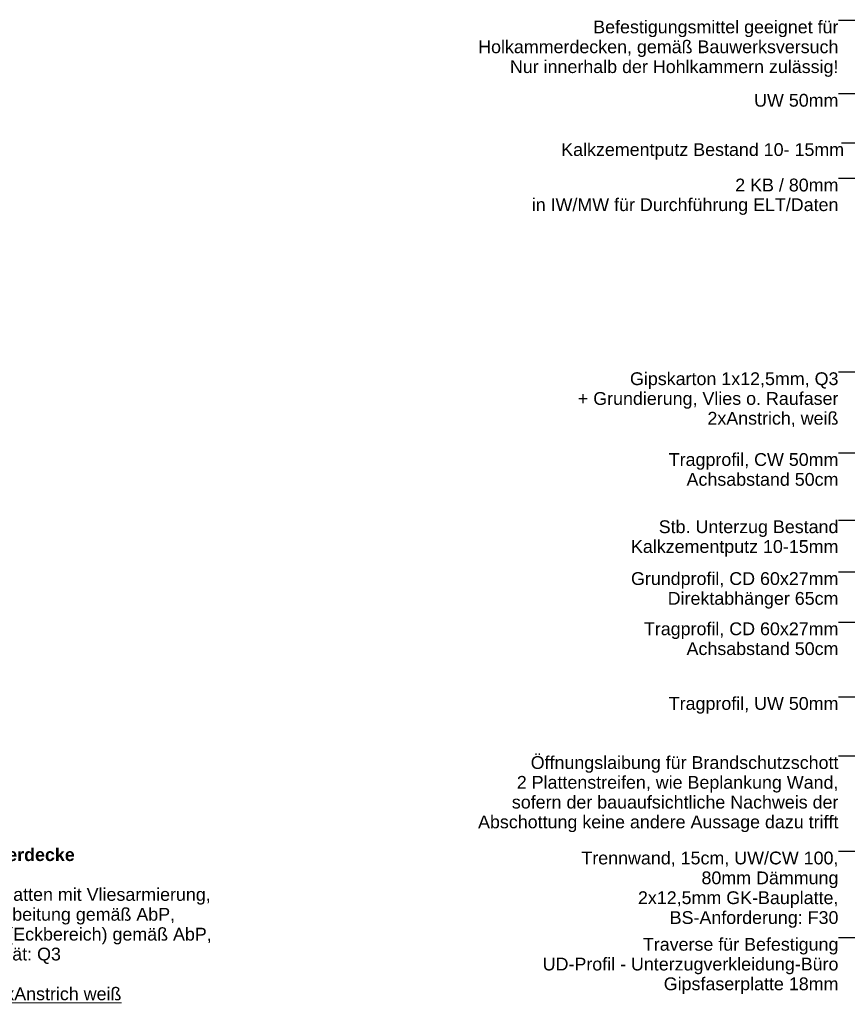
# Model space of a CAD drawing. Header units: metres. Extents: x -1.1 to 13.1, y -2.2 to 1.8.
# Tile 46 of 63: x 7.1 to 8.3, y -2.2 to -0.8. Entities that reach past the tile are written whole.
import ezdxf

# ---------------------------------------------------------------- set-up
doc = ezdxf.new("R2010")
doc.units = ezdxf.units.M
doc.header["$MEASUREMENT"] = 0
doc.layers.add('152 - Bemaßung_ Beschriftung.Ausbau', color=7, linetype='Continuous')
doc.styles.add('ERSTELLTER_STIL_1', font='txt')
doc.styles.add('ERSTELLTER_STIL_2', font='txt')
doc.dimstyles.new('ERSTELLTER_STIL__4', dxfattribs={"dimtxt": 0.18, "dimasz": 0.001824, "dimexe": 0.18, "dimexo": 0.0625, "dimgap": 0, "dimtad": 0, "dimtih": 1, "dimtoh": 1, "dimdec": 4, "dimzin": 0, "dimdsep": 46, "dimcen": 0.09, "dimadec": 0, "dimazin": 0, "dimtfac": 1, "dimtdec": 4, "dimtmove": 0, "dimatfit": 3, "dimldrblk": 'ARROWHEAD_11', "dimfxl": 1, "dimtolj": 1, "dimtzin": 0, "dimarcsym": 0})
doc.dimstyles.new('ERSTELLTER_STIL__9', dxfattribs={"dimtxt": 0.18, "dimasz": 0.00912, "dimexe": 0.18, "dimexo": 0.0625, "dimgap": 0, "dimtad": 0, "dimtih": 1, "dimtoh": 1, "dimdec": 4, "dimzin": 0, "dimdsep": 46, "dimcen": 0.09, "dimadec": 0, "dimazin": 0, "dimtfac": 1, "dimtdec": 4, "dimtmove": 0, "dimatfit": 3, "dimldrblk": 'ARROWHEAD_11', "dimfxl": 1, "dimtolj": 1, "dimtzin": 0, "dimarcsym": 0})

# ---------------------------------------------------------------- blocks, each defined once
blk = doc.blocks.new('ARROWHEAD_11')
at = {"color": 0, "linetype": 'Continuous', "lineweight": 0}
blk.add_line((0, 0), (-1, 0), dxfattribs=at)
at = {"color": 0, "linetype": 'Continuous', "lineweight": 0, "const_width": 0.25, "flags": 128}
blk.add_lwpolyline([(-0.125, 0, 1), (0.125, 0, 1)], format="xyb", close=True, dxfattribs=at)

msp = doc.modelspace()

# ---------------------------------------------------------------- texts
at = {"layer": '152 - Bemaßung_ Beschriftung.Ausbau', "color": 7, "linetype": 'Continuous', "lineweight": 9, "char_height": 0.018}
for s, insert, attachment_point, line_spacing_factor, style in [('\\A1;{\\pqr;\\fArial|b0|i0|c0|p38;Befestigungsmittel geeignet für\\P\\pqr;\\fArial|b0|i0|c0|p38;Holkammerdecken, gemäß Bauwerksversuch\\P\\pqr;\\fArial|b0|i0|c0|p38;Nur innerhalb der Hohlkammern zulässig!}', (8.275, -0.797), 3, 0.931953, 'ERSTELLTER_STIL_1'), ('\\A1;{\\pqr;\\fArial|b0|i0|c0|p38;2\\fArial|b0|i0|c0|p38; KB / \\fArial|b0|i0|c0|p38;80\\fArial|b0|i0|c0|p38;mm \\P\\pqr;\\fArial|b0|i0|c0|p38;in IW/MW für Durchführung ELT/Daten}', (8.275, -1.0196), 3, 0.921839, 'ERSTELLTER_STIL_1'), ('\\A1;{\\pqr;\\fArial|b0|i0|c0|p38;Gipskarton 1x12,5mm, Q3\\P\\pqr;\\fArial|b0|i0|c0|p38;+ Grundierung, \\fArial|b0|i0|c0|p38;V\\fArial|b0|i0|c0|p38;lies\\fArial|b0|i0|c0|p38; o. Raufaser\\fArial|b0|i0|c0|p38; \\P\\pqr;\\fArial|b0|i0|c0|p38;2xAnstrich, weiß}', (8.275, -1.2923), 3, 0.927842, 'ERSTELLTER_STIL_1'), ('\\A1;{\\pqr;\\fArial|b0|i0|c0|p38;Tragprofil, CW\\fArial|b0|i0|c0|p38; \\fArial|b0|i0|c0|p38;50mm\\P\\pqr;\\fArial|b0|i0|c0|p38;Achsabstand 50cm}', (8.275, -1.4061), 3, 0.930826, 'ERSTELLTER_STIL_1'), ('\\A1;{\\pqr;\\fArial|b0|i0|c0|p38;Stb. Unterzug Bestand\\P\\pql;\\fArial|b0|i0|c0|p38;Kalkzementputz 10-15mm}', (8.275, -1.5007), 3, 0.9285, 'ERSTELLTER_STIL_1'), ('\\A1;{\\pqr;\\fArial|b0|i0|c0|p38;Grund\\fArial|b0|i0|c0|p38;profil, CD 60x27mm\\P\\pqr;\\fArial|b0|i0|c0|p38;Direktabhänger 65cm}', (8.275, -1.5737), 3, 0.928375, 'ERSTELLTER_STIL_1'), ('\\A1;{\\pqr;\\fArial|b0|i0|c0|p38;Tragprofil, CD 60x27mm\\P\\pqr;\\fArial|b0|i0|c0|p38;Achsabstand \\fArial|b0|i0|c0|p38;50\\fArial|b0|i0|c0|p38;cm}', (8.275, -1.6444), 3, 0.930826, 'ERSTELLTER_STIL_1'), ('\\A1;{\\pqr;\\fArial|b0|i0|c0|p38;Öffnungslaibung für Brandschutzschott\\P\\pqr;\\fArial|b0|i0|c0|p38;2 Plattenstreifen, wie Beplankung Wand,\\P\\pqr;\\fArial|b0|i0|c0|p38;sofern der bauaufsichtliche Nachweis der \\P\\pqr;\\fArial|b0|i0|c0|p38;Abschottung keine \\fArial|b0|i0|c0|p38;a\\fArial|b0|i0|c0|p38;ndere Aussage dazu trifft}', (8.275, -1.8327), 3, 0.928453, 'ERSTELLTER_STIL_1'), ('\\A1;{\\pql;\\fArial|b1|i0|c0|p38;I-30 Gipsriegelkanal an Hohlkammerdecke\\P\\pql;\\fArial|b0|i0|c0|p38;bündig mit angrenzenden Decken\\P\\pql;\\fArial|b0|i0|c0|p38;für Elektro u. Datenkabel, Gipsfaserplatten mit Vliesarmierung,\\P\\pql;\\fArial|b0|i0|c0|p38;Plattendicke, Lagenanordnung, Verarbeitung gemäß AbP,\\P\\pql;\\fArial|b0|i0|c0|p38;2te Deckelage für Stoßüberdeckung (Eckbereich) gemäß AbP, \\P\\pql;\\fArial|b0|i0|c0|p38;Herstellerangaben, Oberflächenqualität: Q3\\P\\pql;\\fArial|b0|i0|c0|p38;\\L\\LGewerk Malerarbeiten:\\P\\pql;\\fArial|b0|i0|c0|p38;Grundierung,Glasfasertapete glatt, 2xAnstrich weiß}', (6.6953, -1.9624), 1, 0.93279, 'ERSTELLTER_STIL_2'), ('\\A1;{\\pqr;\\fArial|b0|i0|c0|p38;Trennwand, \\fArial|b0|i0|c0|p38;15cm, \\fArial|b0|i0|c0|p38;UW/CW 100,\\P\\pqr;\\fArial|b0|i0|c0|p38;80mm Dämmung\\P\\pqr;\\fArial|b0|i0|c0|p38;2x12,5mm GK-Bauplatte,\\P\\pqr;\\fArial|b0|i0|c0|p38;BS-Anforderung: F30}', (8.275, -1.9671), 3, 0.931677, 'ERSTELLTER_STIL_1'), ('\\A1;{\\pqr;\\fArial|b0|i0|c0|p38;Traverse für Befestigung\\P\\pqr;\\fArial|b0|i0|c0|p38;UD-Profil - Unterzugverkleidung-Büro\\P\\pqr;\\fArial|b0|i0|c0|p38;Gipsfaserplatte\\fArial|b0|i0|c0|p38; 18mm}', (8.275, -2.0886), 3, 0.927341, 'ERSTELLTER_STIL_1')]:
    msp.add_mtext(s, dxfattribs=dict(at, insert=insert, attachment_point=attachment_point, line_spacing_factor=line_spacing_factor, style=style))
at = {"layer": '152 - Bemaßung_ Beschriftung.Ausbau', "color": 7, "linetype": 'Continuous', "lineweight": 9, "char_height": 0.018, "style": 'ERSTELLTER_STIL_1'}
for s, insert, attachment_point in [('\\A1;{\\pqr;\\fArial|b0|i0|c0|p38;UW 50\\fArial|b0|i0|c0|p38;mm}', (8.275, -0.9003), 3), ('\\A1;{\\pql;\\fArial|b0|i0|c0|p38;Kalkzementputz Bestand\\fArial|b0|i0|c0|p38; 10- 15mm}', (7.8847, -0.9697), 1), ('\\A1;{\\pqr;\\fArial|b0|i0|c0|p38;Tragprofil, \\fArial|b0|i0|c0|p38;UW \\fArial|b0|i0|c0|p38;50mm}', (8.275, -1.7495), 3)]:
    msp.add_mtext(s, dxfattribs=dict(at, insert=insert, attachment_point=attachment_point))

# ---------------------------------------------------------------- leaders
at = {"layer": '152 - Bemaßung_ Beschriftung.Ausbau', "color": 7, "linetype": 'Continuous', "lineweight": 9, "annotation_type": 0, "has_hookline": 1}
for points, dimstyle, hookline_direction, text_width in [([(8.5601, -0.891), (8.475, -0.797), (8.275, -0.797)], 'ERSTELLTER_STIL__9', 1, 0.5031), ([(8.5759, -0.9314), (8.5407, -0.9003), (8.275, -0.9003)], 'ERSTELLTER_STIL__9', 1, 0.1151), ([(8.528, -0.9213), (8.4838, -0.9697), (8.2792, -0.9697)], 'ERSTELLTER_STIL__9', 1, 0.3945), ([(8.6068, -1.0916), (8.5307, -1.0196), (8.275, -1.0196)], 'ERSTELLTER_STIL__9', 1, 0.4281), ([(8.556, -1.3293), (8.5148, -1.2923), (8.275, -1.2923)], 'ERSTELLTER_STIL__9', 1, 0.3725), ([(8.5751, -1.4463), (8.5307, -1.4061), (8.275, -1.4061)], 'ERSTELLTER_STIL__9', 1, 0.2365), ([(8.7353, -1.5541), (8.6812, -1.5007), (8.275, -1.5007)], 'ERSTELLTER_STIL__9', 1, 0.2884), ([(8.7674, -1.6518), (8.6625, -1.5737), (8.275, -1.5737)], 'ERSTELLTER_STIL__9', 1, 0.2889), ([(8.7078, -1.685), (8.6508, -1.6444), (8.275, -1.6444)], 'ERSTELLTER_STIL__9', 1, 0.2715), ([(9.3898, -1.6625), (9.0775, -1.8327), (8.275, -1.8327)], 'ERSTELLTER_STIL__9', 1, 0.5068), ([(8.5751, -1.7031), (8.5307, -1.7495), (8.275, -1.7495)], 'ERSTELLTER_STIL__9', 1, 0.2365), ([(6.3006, -1.7672), (6.4368, -1.9624), (6.6953, -1.9624)], 'ERSTELLTER_STIL__4', 0, 0.6938), ([(9.4048, -1.9253), (9.3645, -2.0886), (8.275, -2.0886)], 'ERSTELLTER_STIL__9', 1, 0.4132), ([(9.3801, -1.9798), (9.3634, -1.9671), (8.275, -1.9671)], 'ERSTELLTER_STIL__9', 1, 0.3588)]:
    msp.add_leader(points, dimstyle=dimstyle, dxfattribs=dict(at, hookline_direction=hookline_direction, text_width=text_width))

doc.saveas('drawing.dxf')
